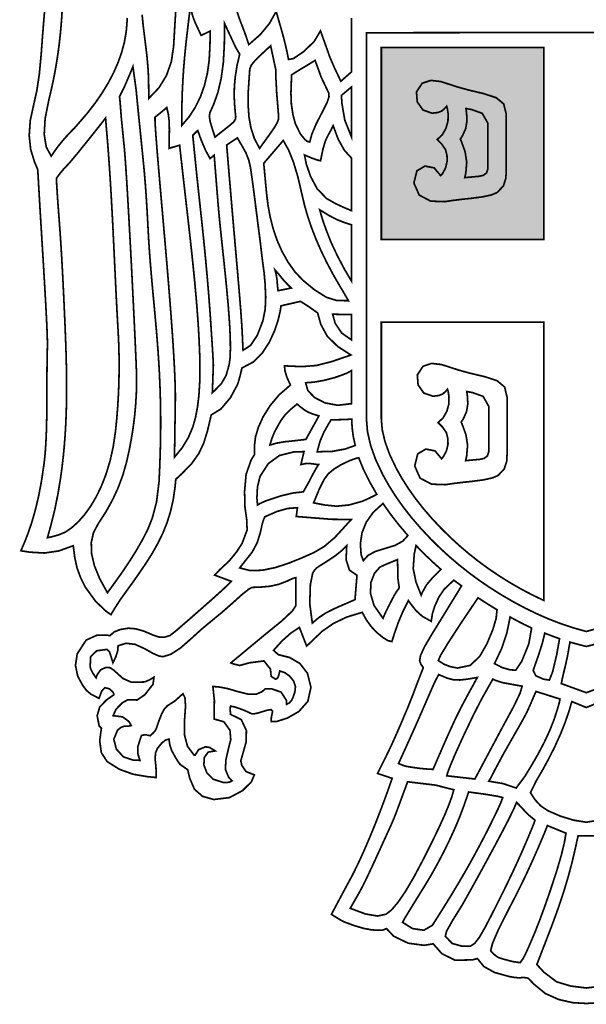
# Model space of a CAD drawing. Extents: x 22.2 to 29, y 14.6 to 24.9.
# Tile 1 of 4: x 22.2 to 25.6, y 14.6 to 20.5. Entities that reach past the tile are written whole.
import ezdxf

# ---------------------------------------------------------------- set-up
doc = ezdxf.new("R2010")
doc.units = 0
doc.header["$LTSCALE"] = 0.1
doc.layers.add('FOREGROUND', color=7, linetype='CONTINUOUS')

msp = doc.modelspace()

# ---------------------------------------------------------------- linework, layer by layer
at = {"layer": 'FOREGROUND', "linetype": 'CONTINUOUS', "const_width": 0.010357}
for points in [[(22.33583, 20.613272), (22.327228, 20.514954), (22.31881, 20.409936), (22.310575, 20.298217), (22.299574, 20.181735), (22.284574, 20.081698), (22.265575, 19.997216), (22.244559, 19.900248), (22.23845, 19.810216), (22.247153, 19.726935), (22.270574, 19.650216), (22.289574, 19.605216), (22.291685, 19.575216), (22.296463, 19.491216), (22.304575, 19.353216), (22.309467, 19.273004), (22.314579, 19.189753), (22.319778, 19.105025), (22.324929, 19.020385), (22.329899, 18.937393), (22.334553, 18.857613), (22.338758, 18.782608), (22.342381, 18.713939), (22.345286, 18.653169), (22.34734, 18.601861), (22.34841, 18.561577), (22.348362, 18.533881), (22.346708, 18.462938), (22.345879, 18.389991), (22.345537, 18.315822), (22.345347, 18.241215), (22.344973, 18.166952), (22.344078, 18.093817), (22.342327, 18.022593), (22.339384, 17.954063), (22.334912, 17.889009), (22.328575, 17.828217), (22.312629, 17.719802), (22.294331, 17.62433), (22.274269, 17.5406), (22.253035, 17.467413), (22.231219, 17.403568), (22.209412, 17.347866), (22.188204, 17.299107), (22.196927, 17.297115), (22.218125, 17.294011), (22.242574, 17.290216), (22.330056, 17.284994), (22.41776, 17.297772), (22.504575, 17.329217), (22.513887, 17.258133), (22.527367, 17.195125), (22.549529, 17.135377), (22.578575, 17.077216), (22.640081, 16.992817), (22.701438, 16.934183), (22.732574, 16.912216), (22.754405, 16.949286), (22.787399, 17.000411), (22.827868, 17.056986), (22.87807, 17.126673), (22.94026, 17.217136), (22.980124, 17.27976), (23.01534, 17.341824), (23.045846, 17.404369), (23.071583, 17.468438), (23.09249, 17.535073), (23.108507, 17.605319), (23.119574, 17.680217), (23.124575, 17.731217), (23.160575, 17.764216), (23.220655, 17.826296), (23.262975, 17.885496), (23.293054, 17.949256), (23.316414, 18.025015), (23.338574, 18.120216), (23.397167, 18.156216), (23.454648, 18.224216), (23.498574, 18.306216), (23.504426, 18.325179), (23.513389, 18.35792), (23.524574, 18.404216), (23.592539, 18.440263), (23.647192, 18.49459), (23.68967, 18.559762), (23.72111, 18.628345), (23.74265, 18.692905), (23.755425, 18.746007), (23.760574, 18.780217), (23.878573, 18.807216), (23.930031, 18.774216), (23.981712, 18.737539), (24.001574, 18.667216), (24.040017, 18.596521), (24.103506, 18.534182), (24.183283, 18.482821), (24.156065, 18.473215), (24.066669, 18.442925), (23.975486, 18.419582), (23.887087, 18.412375), (23.781573, 18.417216), (23.784685, 18.385809), (23.796463, 18.347291), (23.817574, 18.301216), (23.749411, 18.241933), (23.694629, 18.176781), (23.652786, 18.10981), (23.623444, 18.045067), (23.606161, 17.986602), (23.600498, 17.938462), (23.600498, 17.880824), (23.579685, 17.847202), (23.549449, 17.760784), (23.540283, 17.657934), (23.54286, 17.560612), (23.552897, 17.490785), (23.555818, 17.424871), (23.525249, 17.342867), (23.490981, 17.290213), (23.44648, 17.236253), (23.390574, 17.184216), (23.359574, 17.151216), (23.459574, 17.114217), (23.440241, 17.09355), (23.404241, 17.05955), (23.351575, 17.012217), (23.276478, 16.945831), (23.194257, 16.873694), (23.125194, 16.814318), (23.089574, 16.786216), (23.056302, 16.775985), (23.021803, 16.7772), (22.988573, 16.788216), (22.930537, 16.812883), (22.880278, 16.826883), (22.837574, 16.830216), (22.787908, 16.822328), (22.750908, 16.807105), (22.726574, 16.785216), (22.706774, 16.788625), (22.649619, 16.788724), (22.58269, 16.758485), (22.528574, 16.675216), (22.51817, 16.604917), (22.531616, 16.540247), (22.56186, 16.484305), (22.585039, 16.453469), (22.611335, 16.431399), (22.6604, 16.406051), (22.677791, 16.452424), (22.696979, 16.470119), (22.722503, 16.464127), (22.743574, 16.445216), (22.748685, 16.436549), (22.750463, 16.430549), (22.749574, 16.427217), (22.706575, 16.397217), (22.664241, 16.353549), (22.649241, 16.300549), (22.661574, 16.238216), (22.674892, 16.226359), (22.66453, 16.149312), (22.674562, 16.077181), (22.709673, 16.023479), (22.784106, 15.976682), (22.866625, 15.947074), (22.953573, 15.932216), (23.006574, 15.927216), (23.004575, 15.992216), (22.999352, 16.039217), (23.00213, 16.076217), (23.013574, 16.103217), (23.0395, 16.135513), (23.062982, 16.154253), (23.083575, 16.159217), (23.088055, 16.125254), (23.100092, 16.089513), (23.120574, 16.052216), (23.13487, 16.028698), (23.145611, 16.012735), (23.152574, 16.005216), (23.196573, 15.974217), (23.208574, 15.923216), (23.236834, 15.856883), (23.285315, 15.813883), (23.353574, 15.794216), (23.448824, 15.805685), (23.527575, 15.847716), (23.580824, 15.900248), (23.599574, 15.943217), (23.548759, 15.963253), (23.523056, 16.002179), (23.517574, 16.028217), (23.549574, 16.141216), (23.551204, 16.210994), (23.520611, 16.277438), (23.455574, 16.309216), (23.453611, 16.333957), (23.45387, 16.350476), (23.456574, 16.359216), (23.478907, 16.354624), (23.507908, 16.345143), (23.543575, 16.331216), (23.582574, 16.313217), (23.596315, 16.312179), (23.619834, 16.31692), (23.653574, 16.327216), (23.677104, 16.334405), (23.700994, 16.337788), (23.709575, 16.328216), (23.702871, 16.29455), (23.700611, 16.27355), (23.702575, 16.265216), (23.7365, 16.266943), (23.798786, 16.286615), (23.867995, 16.326175), (23.922693, 16.38756), (23.941442, 16.472713), (23.920025, 16.558128), (23.874446, 16.616955), (23.813148, 16.653037), (23.744574, 16.670217), (23.715574, 16.696217), (23.766907, 16.753587), (23.818907, 16.799846), (23.871573, 16.835216), (23.915574, 16.722217), (24.008573, 16.811216), (24.078018, 16.859476), (24.158796, 16.897958), (24.251574, 16.926217), (24.276611, 16.880587), (24.305871, 16.839846), (24.339575, 16.804216), (24.377612, 16.77329), (24.407871, 16.754809), (24.430574, 16.749218), (24.435834, 16.765958), (24.441315, 16.782476), (24.446574, 16.799217), (24.469241, 16.864772), (24.497241, 16.930994), (24.530574, 16.997217), (24.546724, 16.974626), (24.576522, 16.936797), (24.615216, 16.901647), (24.668574, 16.872217), (24.670612, 16.885159), (24.675885, 16.918564), (24.689218, 16.961817), (24.71409, 17.017327), (24.746483, 17.065266), (24.805153, 17.120946), (24.820626, 17.109147), (24.836091, 17.097912), (24.851862, 17.086329), (24.833042, 17.055172), (24.796588, 16.995724), (24.742698, 16.908049), (24.671574, 16.792216), (24.628204, 16.718327), (24.603944, 16.665105), (24.598574, 16.633216), (24.60586, 16.613144), (24.616034, 16.598406), (24.620573, 16.591217), (24.587835, 16.508125), (24.556783, 16.425251), (24.524055, 16.343471), (24.491994, 16.268052), (24.460881, 16.195583), (24.42717, 16.120726), (24.387313, 16.038143), (24.344229, 15.951975), (24.432269, 15.922004), (24.422403, 15.893112), (24.406739, 15.848724), (24.385949, 15.791578), (24.360701, 15.724416), (24.331667, 15.649976), (24.299517, 15.570999), (24.264921, 15.490225), (24.22855, 15.410394), (24.191074, 15.334244), (24.153164, 15.264517), (24.065124, 15.099677), (24.082409, 15.088462), (24.116622, 15.067775), (24.140052, 15.05472), (24.203586, 15.031358), (24.260922, 15.014554), (24.306765, 15.006017), (24.343218, 15.003108), (24.375097, 15.004295), (24.398573, 15.013216), (24.44187, 14.967031), (24.529611, 14.925069), (24.625573, 14.912217), (24.680574, 14.921216), (24.733344, 14.86141), (24.813414, 14.82207), (24.917423, 14.824319), (24.947574, 14.832216), (24.986315, 14.784624), (25.050833, 14.748142), (25.141574, 14.723217), (25.176204, 14.717253), (25.203944, 14.715512), (25.224574, 14.718216), (25.254596, 14.713801), (25.288314, 14.67821), (25.357791, 14.621155), (25.438756, 14.584577), (25.523921, 14.565426), (25.606, 14.560657), (25.688079, 14.565426)], [(22.831544, 20.521858), (22.82506, 20.439733), (22.813419, 20.373358), (22.796923, 20.31219), (22.7752, 20.250952), (22.748275, 20.189667), (22.716169, 20.128358), (22.678907, 20.06705), (22.636513, 20.005764), (22.589009, 19.944526), (22.536419, 19.883358), (22.521345, 19.865729), (22.509827, 19.852988), (22.501419, 19.845358), (22.451493, 19.792099), (22.408012, 19.738617), (22.371419, 19.685358), (22.341388, 19.741046), (22.329169, 19.816608), (22.334575, 19.912046), (22.357419, 20.027358), (22.372835, 20.091481), (22.38681, 20.157093), (22.399308, 20.22418), (22.410294, 20.292733), (22.419734, 20.362739), (22.427591, 20.434186), (22.433831, 20.507063), (22.438419, 20.581358)], [(23.124659, 20.572653), (23.118769, 20.478044), (23.111284, 20.350528), (23.097831, 20.257419), (23.068159, 20.173403), (23.02255, 20.09895), (22.961284, 20.034528), (22.960284, 20.131528), (22.957877, 20.200861), (22.950358, 20.288861), (22.937284, 20.395528), (22.928186, 20.468242), (22.92091, 20.541111)], [(23.491073, 20.569575), (23.510554, 20.513094), (23.543147, 20.427501), (23.566147, 20.360501), (23.635147, 20.420797), (23.690147, 20.487538), (23.731147, 20.560501), (23.749147, 20.498501), (23.765678, 20.441004), (23.781313, 20.383264), (23.794147, 20.328501), (23.806147, 20.270501), (23.835459, 20.275595), (23.896647, 20.317251), (23.960834, 20.378782), (23.999147, 20.443501), (24.037147, 20.337501), (24.053184, 20.290797), (24.081443, 20.224538), (24.122147, 20.138501), (24.187, 20.19562), (24.187, 20.522)], [(25.681362, 16.831627), (25.606, 16.810523), (25.530638, 16.831627), (25.456796, 16.85604), (25.384088, 16.883815), (25.312126, 16.915005), (25.240524, 16.949662), (25.168895, 16.987837), (25.096852, 17.029584), (25.029347, 17.071867), (24.96374, 17.116341), (24.90003, 17.163005), (24.838218, 17.21186), (24.778304, 17.262907), (24.720287, 17.316143), (24.664167, 17.371571), (24.605187, 17.434512), (24.55066, 17.497921), (24.500586, 17.5618), (24.454965, 17.626146), (24.413797, 17.690962), (24.377082, 17.756246), (24.333296, 17.848774), (24.30202, 17.936231), (24.283255, 18.018615), (24.277, 18.095928), (24.277, 20.432), (25.606, 20.43331), (26.935, 20.432)], [(25.683359, 15.669348), (25.606, 15.656838), (25.52864, 15.669348), (25.448863, 15.693747), (25.372607, 15.727193), (25.329753, 15.756131), (25.296487, 15.79236), (25.268382, 15.835245), (25.302711, 15.90551), (25.342465, 15.973915), (25.380291, 16.043398), (25.415743, 16.114067), (25.448373, 16.186027), (25.477736, 16.259384), (25.503382, 16.334245), (25.508246, 16.351362), (25.513184, 16.369437), (25.518715, 16.386554), (25.606, 16.350486), (25.693284, 16.386554)], [(25.700644, 14.66598), (25.606, 14.654102), (25.511356, 14.66598), (25.426754, 14.69154), (25.35, 14.749392), (25.307045, 14.796221), (25.330482, 14.857247), (25.354584, 14.919141), (25.379085, 14.98233), (25.403718, 15.047241), (25.428216, 15.114301), (25.452311, 15.183938), (25.475736, 15.256578), (25.498224, 15.332649), (25.519508, 15.412578), (25.53932, 15.496792), (25.556179, 15.573592), (25.606, 15.574175), (25.655821, 15.573592)]]:
    msp.add_lwpolyline(points, dxfattribs=at)
for points in [[(23.332829, 20.442245), (23.330829, 20.349245), (23.32624, 20.264568), (23.315056, 20.185385), (23.297296, 20.111676), (23.272975, 20.043426), (23.242112, 19.980615), (23.204724, 19.923227), (23.160829, 19.871245), (23.160829, 19.927245), (23.161561, 19.998872), (23.163704, 20.07045), (23.16718, 20.14197), (23.171909, 20.21342), (23.177813, 20.284789), (23.184812, 20.356068), (23.192829, 20.427245), (23.211829, 20.586245), (23.225829, 20.536245), (23.231792, 20.518541), (23.237533, 20.503282), (23.242829, 20.490245), (23.277629, 20.415909)], [(23.361726, 19.800987), (23.345726, 19.848987), (23.332503, 19.894024), (23.327281, 19.927283), (23.330726, 19.948987), (23.352726, 19.996987), (23.379335, 20.071799), (23.399101, 20.156737), (23.411929, 20.251799), (23.417726, 20.356987), (23.419726, 20.486987), (23.486726, 20.342987), (23.510726, 20.302987), (23.506565, 20.284209), (23.495387, 20.236579), (23.483843, 20.16532), (23.478679, 20.105637), (23.47746, 20.045788), (23.480726, 19.985987), (23.486726, 19.922987), (23.484392, 19.907616), (23.473392, 19.891357), (23.453726, 19.873987)], [(23.630941, 19.732686), (23.600233, 19.790557), (23.579274, 19.853983), (23.566816, 19.922686), (23.561608, 19.99639), (23.562399, 20.074816), (23.567941, 20.157686), (23.571941, 20.213686), (23.580867, 20.235057), (23.603348, 20.263316), (23.638941, 20.298686), (23.697888, 20.353262), (23.729212, 20.207085), (23.729212, 20.16532), (23.731604, 20.122317), (23.734384, 20.06837), (23.742263, 19.974768), (23.744513, 19.944043), (23.745358, 19.919745), (23.744941, 19.907686), (23.737682, 19.887946), (23.7202, 19.858427), (23.692941, 19.818686)], [(24.367, 19.182), (25.35, 19.182), (25.35, 20.342), (24.367, 20.342)], [(23.934372, 19.771503), (23.918372, 19.775503), (23.905168, 19.785913), (23.877366, 19.820301), (23.846676, 19.883407), (23.833441, 19.933244), (23.823106, 19.999322), (23.820572, 20.066129), (23.824372, 20.176503), (23.836779, 20.185133), (23.868298, 20.204874), (23.919372, 20.235503), (23.935112, 20.245244), (23.950631, 20.254762), (23.966372, 20.264503), (23.971298, 20.251207), (23.983779, 20.217466), (24.003372, 20.163503), (24.049372, 20.066503), (24.050705, 20.04517), (24.038705, 20.00917), (24.013372, 19.958503), (23.973779, 19.881799), (23.947298, 19.81954)], [(23.023277, 17.716855), (23.008162, 17.593413), (22.982552, 17.496634), (22.954276, 17.425855), (22.923428, 17.365975), (22.887253, 17.302735), (22.845701, 17.236135), (22.798725, 17.166175), (22.746277, 17.092855), (22.711277, 17.044855), (22.664281, 17.130119), (22.632314, 17.208966), (22.615402, 17.28148), (22.613573, 17.347744), (22.626855, 17.407841), (22.655277, 17.461855), (22.701573, 17.533367), (22.741965, 17.606271), (22.776309, 17.680519), (22.804461, 17.756063), (22.826277, 17.832855), (22.841808, 17.901933), (22.855243, 17.971414), (22.866481, 18.041245), (22.875424, 18.111375), (22.881974, 18.181752), (22.886032, 18.252326), (22.887499, 18.323044), (22.886277, 18.393855), (22.884497, 18.439271), (22.882167, 18.493746), (22.879298, 18.557244), (22.875902, 18.62973), (22.871989, 18.711169), (22.867573, 18.801527), (22.862665, 18.900767), (22.857276, 19.008855), (22.851448, 19.118364), (22.845953, 19.219971), (22.840778, 19.313658), (22.835909, 19.399406), (22.831334, 19.477198), (22.827038, 19.547016), (22.823008, 19.608841), (22.81923, 19.662655), (22.815691, 19.708441), (22.812378, 19.74618), (22.809277, 19.775855), (22.794885, 19.921965), (22.787648, 20.01543), (22.784469, 20.045953), (22.815277, 20.107855), (22.842906, 20.172485), (22.859647, 20.212225), (22.865277, 20.226855), (22.885276, 20.082855), (22.889349, 20.039055), (22.895533, 19.976055), (22.903781, 19.893855), (22.914045, 19.792455), (22.926276, 19.671855), (22.933237, 19.600959), (22.939717, 19.523967), (22.945717, 19.441023), (22.951237, 19.352271), (22.956277, 19.257855), (22.959713, 19.194607), (22.963633, 19.13308), (22.967964, 19.073029), (22.972631, 19.014208), (22.977562, 18.95637), (22.982681, 18.899269), (22.987917, 18.842659), (22.993194, 18.786294), (22.99844, 18.729927), (23.003581, 18.673313), (23.008543, 18.616205), (23.013252, 18.558357), (23.017636, 18.499523), (23.02162, 18.439457), (23.02513, 18.377912), (23.028094, 18.314642), (23.030437, 18.249402), (23.032085, 18.181944), (23.032966, 18.112023), (23.033006, 18.039393), (23.03213, 17.963807), (23.030266, 17.88502), (23.027339, 17.802785), (23.023277, 17.716855)], [(24.613777, 20.126261), (24.579441, 20.073965), (24.584071, 20.013861), (24.618553, 19.964707), (24.673777, 19.945261), (24.709447, 19.949526), (24.732825, 19.958889), (24.747565, 19.971628), (24.761777, 19.987261), (24.765614, 19.974777), (24.7709, 19.94187), (24.769795, 19.896999), (24.757522, 19.853343), (24.734943, 19.813888), (24.704693, 19.78585), (24.731686, 19.758857), (24.755151, 19.724689), (24.763796, 19.689815), (24.765031, 19.655647), (24.755135, 19.613548), (24.736516, 19.579412), (24.725777, 19.567261), (24.686566, 19.614474), (24.630673, 19.62559), (24.581832, 19.59654), (24.563777, 19.523261), (24.595944, 19.450132), (24.66589, 19.413297), (24.748777, 19.410261), (24.803851, 19.418335), (24.85737, 19.424853), (24.909777, 19.430261), (24.980703, 19.439557), (25.033185, 19.451298), (25.066777, 19.465261), (25.104743, 19.505036), (25.119713, 19.551475), (25.122297, 19.603248), (25.122297, 19.938283), (25.106977, 20.001082), (25.061764, 20.038724), (24.987777, 20.063261), (24.895777, 20.085075), (24.827777, 20.103779), (24.783777, 20.118261), (24.725633, 20.136907), (24.665997, 20.143724)], [(24.187, 19.801025), (24.18662, 20.103824), (24.125978, 20.053077), (24.128446, 20.005464), (24.146135, 19.903229)], [(23.083675, 19.732709), (23.147675, 19.751709), (23.169845, 19.553985), (23.17768, 19.484706), (23.185656, 19.414982), (23.193699, 19.344894), (23.201736, 19.274521), (23.209693, 19.203944), (23.217496, 19.133243), (23.22507, 19.062498), (23.232343, 18.991789), (23.23924, 18.921196), (23.245687, 18.8508), (23.251611, 18.78068), (23.256938, 18.710917), (23.261594, 18.641591), (23.265505, 18.572781), (23.269253, 18.480517), (23.270509, 18.394101), (23.268938, 18.313474), (23.264204, 18.23858), (23.255972, 18.169359), (23.243908, 18.105755), (23.227675, 18.047709), (23.200675, 17.98382), (23.163675, 17.922598), (23.116675, 17.864709), (23.121675, 18.208709), (23.121696, 18.249993), (23.120713, 18.297801), (23.11881, 18.3515), (23.116069, 18.410458), (23.112572, 18.474041), (23.108401, 18.541619), (23.10364, 18.612558), (23.098371, 18.686226), (23.092675, 18.761991), (23.086636, 18.83922), (23.080337, 18.917281), (23.073858, 18.995542), (23.067284, 19.073371), (23.060696, 19.150134), (23.054177, 19.225199), (23.047809, 19.297935), (23.041675, 19.367709), (23.029742, 19.504242), (23.019681, 19.621569), (23.011526, 19.719706), (23.005314, 19.798671), (23.001077, 19.858481), (22.998853, 19.899155), (22.998675, 19.920709), (23.037083, 19.951783), (23.060601, 19.971301), (23.069675, 19.979709), (23.078934, 19.942079), (23.084416, 19.897338), (23.085675, 19.845709)], [(24.871417, 19.555612), (24.877768, 19.584194), (24.88325, 19.649117), (24.873149, 19.713259), (24.850775, 19.774735), (24.844377, 19.788629), (24.857126, 19.80808), (24.876837, 19.851515), (24.884462, 19.897893), (24.882532, 19.943047), (24.878377, 19.973629), (24.913351, 19.967256), (24.97698, 19.944434), (25.011147, 19.884297), (25.011147, 19.609599), (25.003125, 19.58393), (24.983105, 19.569199), (24.957161, 19.563552)], [(22.348761, 17.378039), (22.36872, 17.449775), (22.392058, 17.543227), (22.412196, 17.642253), (22.428419, 17.741162), (22.437529, 17.809067), (22.445147, 17.876279), (22.451361, 17.943024), (22.456263, 18.00953), (22.459941, 18.076022), (22.462485, 18.14273), (22.463985, 18.20988), (22.46453, 18.277698), (22.46421, 18.346413), (22.463115, 18.416251), (22.461334, 18.48744), (22.458957, 18.560206), (22.456074, 18.634778), (22.452773, 18.711381), (22.449721, 18.779039), (22.44641, 18.850312), (22.442799, 18.924402), (22.438849, 19.00051), (22.434518, 19.077837), (22.429767, 19.155583), (22.424554, 19.232951), (22.418839, 19.30914), (22.410436, 19.422005), (22.404552, 19.513223), (22.403178, 19.551899), (22.424794, 19.581263), (22.444953, 19.605444), (22.482761, 19.646039), (22.531471, 19.704055), (22.6045, 19.794737), (22.670945, 19.878536), (22.699907, 19.915904), (22.711193, 19.781605), (22.716637, 19.711537), (22.721643, 19.642298), (22.726259, 19.57378), (22.73053, 19.505876), (22.734503, 19.438478), (22.738225, 19.371479), (22.741741, 19.304772), (22.745097, 19.238248), (22.74834, 19.1718), (22.751517, 19.10532), (22.754672, 19.038701), (22.757853, 18.971835), (22.761106, 18.904615), (22.764478, 18.836933), (22.768013, 18.768681), (22.771759, 18.699753), (22.775761, 18.630039), (22.779445, 18.553751), (22.7815, 18.477214), (22.781928, 18.400539), (22.780731, 18.323839), (22.777914, 18.247227), (22.773477, 18.170814), (22.767426, 18.094714), (22.759761, 18.019039), (22.746107, 17.926936), (22.726983, 17.841279), (22.703053, 17.762262), (22.674983, 17.690079), (22.643438, 17.624925), (22.609081, 17.566995), (22.572579, 17.516483), (22.534597, 17.473582), (22.495797, 17.438489), (22.456847, 17.411397), (22.415352, 17.394449), (22.369895, 17.381992)], [(23.356515, 19.691189), (23.379515, 19.404189), (23.38496, 19.342073), (23.391738, 19.273002), (23.399493, 19.198417), (23.407869, 19.119759), (23.41651, 19.038469), (23.42506, 18.955987), (23.433165, 18.873756), (23.440467, 18.793216), (23.446611, 18.715808), (23.451242, 18.642973), (23.454004, 18.576152), (23.45454, 18.516788), (23.452496, 18.466319), (23.447515, 18.426189), (23.42871, 18.359292), (23.400909, 18.31106), (23.361166, 18.269401), (23.345515, 18.255189), (23.351515, 18.421189), (23.350404, 18.447522), (23.346626, 18.514522), (23.339515, 18.622189), (23.333927, 18.706784), (23.328001, 18.788601), (23.321796, 18.867683), (23.315367, 18.944075), (23.308773, 19.017821), (23.302071, 19.088966), (23.295319, 19.157555), (23.288574, 19.223633), (23.281893, 19.287242), (23.275333, 19.348429), (23.268953, 19.407238), (23.26281, 19.463713), (23.25696, 19.517899), (23.251462, 19.56984), (23.246373, 19.61958), (23.227241, 19.810901), (23.257306, 19.840966), (23.277878, 19.783394), (23.305609, 19.718094), (23.331515, 19.671189)], [(24.186232, 19.355969), (24.14442, 19.373308), (24.088901, 19.399152), (24.035631, 19.429521), (23.979227, 19.488057), (23.938467, 19.564525), (23.913038, 19.639242), (23.902631, 19.692521), (23.945334, 19.674558), (23.977594, 19.662818), (23.999631, 19.657521), (24.013735, 19.726789), (24.029178, 19.779017), (24.046999, 19.814894), (24.063331, 19.844253), (24.075631, 19.869521), (24.10712, 19.785851), (24.144068, 19.720452), (24.187, 19.673473)], [(23.496987, 19.796005), (23.505024, 19.781301), (23.513284, 19.767042), (23.521987, 19.753005), (23.548365, 19.705906), (23.566076, 19.660586), (23.575987, 19.617005), (23.586232, 19.545639), (23.595392, 19.477309), (23.606258, 19.392329), (23.621616, 19.271014), (23.626871, 19.23117), (23.635525, 19.163133), (23.646623, 19.067627), (23.65145, 19.031476), (23.658135, 18.982298), (23.663987, 18.919005), (23.667939, 18.833586), (23.665019, 18.759351), (23.650987, 18.690005), (23.616987, 18.601375), (23.576987, 18.541634), (23.530987, 18.511005), (23.526987, 18.598005), (23.525027, 18.636015), (23.522523, 18.676863), (23.519474, 18.720965), (23.515881, 18.768735), (23.511743, 18.820588), (23.50706, 18.876938), (23.50183, 18.938201), (23.496054, 19.00479), (23.489732, 19.077121), (23.482862, 19.155609), (23.475445, 19.240668), (23.46748, 19.332712), (23.458966, 19.432157), (23.449904, 19.539418), (23.431987, 19.753005)], [(24.168115, 18.811189), (24.098115, 18.812189), (24.035522, 18.831486), (23.962615, 18.877314), (23.894209, 18.93383), (23.845115, 18.985189), (23.80254, 19.045329), (23.766752, 19.109046), (23.737281, 19.175765), (23.713653, 19.244913), (23.695398, 19.315916), (23.682043, 19.388199), (23.673115, 19.461189), (23.656115, 19.642189), (23.774115, 19.780189), (23.80599, 19.723564), (23.835615, 19.649689), (23.86299, 19.558564), (23.888115, 19.450189), (23.903863, 19.384056), (23.92335, 19.316939), (23.946563, 19.248884), (23.97349, 19.179939), (24.004121, 19.11015), (24.038443, 19.039564), (24.076445, 18.968228), (24.118115, 18.896189), (24.132189, 18.873263), (24.148708, 18.844782)], [(24.187, 18.929093), (24.144095, 19.001547), (24.101395, 19.082661), (24.063928, 19.162468), (24.036726, 19.231003), (24.015053, 19.291019), (24.009416, 19.308936), (24.001755, 19.335456), (23.994632, 19.361075), (24.049632, 19.327075), (24.098949, 19.30152), (24.147905, 19.282421), (24.187, 19.270202)], [(23.724589, 18.996834), (23.745589, 18.972834), (23.771552, 18.940797), (23.797292, 18.912538), (23.822589, 18.887834), (23.742589, 18.871834), (23.738589, 18.908834), (23.736514, 18.93676), (23.731996, 18.966241)], [(24.187, 18.573819), (24.127598, 18.615584), (24.087626, 18.675418), (24.07299, 18.729355), (24.187, 18.727026)], [(25.349906, 16.99807), (25.35, 18.681), (24.367, 18.681), (24.367, 18.095928), (24.372607, 18.029576), (24.38943, 17.957832), (24.417468, 17.880696), (24.456722, 17.798168), (24.491321, 17.736682), (24.530203, 17.675541), (24.57337, 17.614746), (24.62082, 17.554297), (24.672554, 17.494193), (24.728572, 17.434435), (24.782344, 17.381327), (24.837939, 17.330316), (24.895356, 17.2814), (24.954596, 17.234581), (25.015659, 17.189858), (25.078544, 17.147231), (25.143252, 17.106701), (25.211658, 17.067287), (25.280543, 17.031077)], [(24.618929, 18.414413), (24.584593, 18.362117), (24.589222, 18.302013), (24.623705, 18.252859), (24.678929, 18.233413), (24.714598, 18.237678), (24.737977, 18.247041), (24.752716, 18.25978), (24.766929, 18.275413), (24.770766, 18.262929), (24.776052, 18.230022), (24.774946, 18.185151), (24.762674, 18.141495), (24.740095, 18.10204), (24.709845, 18.074002), (24.736838, 18.047009), (24.760303, 18.012841), (24.768948, 17.977967), (24.770183, 17.943799), (24.760287, 17.9017), (24.741667, 17.867564), (24.730929, 17.855413), (24.691718, 17.902626), (24.635825, 17.913741), (24.586984, 17.884692), (24.568929, 17.811413), (24.601096, 17.738284), (24.671041, 17.701449), (24.753929, 17.698413), (24.809003, 17.706487), (24.862522, 17.713005), (24.914929, 17.718413), (24.985855, 17.727709), (25.038336, 17.73945), (25.071929, 17.753413), (25.109895, 17.793188), (25.124864, 17.839627), (25.127448, 17.8914), (25.127448, 18.226435), (25.112128, 18.289233), (25.066915, 18.326876), (24.992929, 18.351413), (24.900929, 18.373227), (24.832929, 18.391931), (24.788929, 18.406413), (24.730785, 18.425059), (24.671149, 18.431876)], [(24.187, 18.188392), (24.103121, 18.178683), (24.0265, 18.193121), (23.964058, 18.225046), (23.922717, 18.267803), (23.909399, 18.314735), (23.960621, 18.318735), (24.017843, 18.328735), (24.080399, 18.344735), (24.12448, 18.359697), (24.160251, 18.373769), (24.187, 18.38873)], [(24.876569, 17.843764), (24.88292, 17.872346), (24.888401, 17.937269), (24.878301, 18.001411), (24.855927, 18.062887), (24.849528, 18.076781), (24.862278, 18.096232), (24.881988, 18.139667), (24.889613, 18.186045), (24.887683, 18.231199), (24.883528, 18.261781), (24.918503, 18.255408), (24.982131, 18.232586), (25.016299, 18.172449), (25.016299, 17.897751), (25.008276, 17.872082), (24.988257, 17.857351), (24.962312, 17.851704)], [(23.69336, 17.938462), (23.705256, 17.977299), (23.721778, 18.018272), (23.757402, 18.082557), (23.784092, 18.119201), (23.817755, 18.152875), (23.857779, 18.186186), (23.87588, 18.170615), (23.902779, 18.150186), (23.921868, 18.13838), (23.948823, 18.127283), (23.989779, 18.114186), (23.910779, 17.972186), (23.830753, 17.962972), (23.782639, 17.958088), (23.733386, 17.949669), (23.721595, 17.94615), (23.702867, 17.940552)], [(24.188127, 18.094979), (24.190342, 18.043607), (24.197232, 17.990583), (24.209159, 17.935716), (24.147229, 17.913831), (24.071512, 17.90008), (23.979117, 17.89732), (23.981004, 17.905747), (23.987596, 17.928988), (23.997561, 17.964078), (24.019989, 18.016167), (24.048901, 18.067418), (24.063204, 18.090562), (24.141656, 18.092163)], [(23.880668, 17.820187), (23.905001, 17.825446), (23.930001, 17.826927), (23.955668, 17.824187), (23.969297, 17.821816), (23.980038, 17.820557), (23.987668, 17.820187), (23.973408, 17.79789), (23.952927, 17.76115), (23.926668, 17.710187), (23.915964, 17.691927), (23.905705, 17.673446), (23.895668, 17.655187), (23.833149, 17.648076), (23.758186, 17.630298), (23.671668, 17.601187), (23.653705, 17.593816), (23.635964, 17.585557), (23.618668, 17.576187), (23.614779, 17.617668), (23.618223, 17.684705), (23.633668, 17.748187), (23.683631, 17.82589), (23.751371, 17.87515), (23.836668, 17.896187), (23.899896, 17.898435)], [(24.339616, 17.639874), (24.312334, 17.625608), (24.281285, 17.610638), (24.250669, 17.597705), (24.172484, 17.575779), (24.096521, 17.568298), (24.023669, 17.575705), (23.957669, 17.588705), (23.992299, 17.672779), (24.02204, 17.731298), (24.046669, 17.764705), (24.081336, 17.79315), (24.123336, 17.818927), (24.172669, 17.842705), (24.199567, 17.852598), (24.219899, 17.859257), (24.23013, 17.86115), (24.25985, 17.788519), (24.296769, 17.714567)], [(24.52751, 17.3909), (24.496813, 17.357145), (24.45047, 17.33141), (24.391105, 17.312988), (24.329735, 17.294247), (24.285476, 17.269729), (24.258105, 17.238988), (24.245105, 17.273988), (24.240231, 17.340542), (24.250158, 17.406876), (24.275713, 17.470997), (24.317722, 17.530912), (24.377011, 17.584628), (24.422856, 17.519541), (24.473081, 17.455119)], [(24.185753, 17.488003), (24.174493, 17.475966), (24.163012, 17.463706), (24.151753, 17.451003), (24.085086, 17.378299), (24.021086, 17.32404), (23.959753, 17.288003), (23.885382, 17.255141), (23.806456, 17.223447), (23.726253, 17.197253), (23.648049, 17.180891), (23.575123, 17.178697), (23.510753, 17.195003), (23.543753, 17.237003), (23.586049, 17.289854), (23.61679, 17.347817), (23.635753, 17.410003), (23.646753, 17.459003), (23.64979, 17.470669), (23.655049, 17.485669), (23.662753, 17.504003), (23.735827, 17.536262), (23.801345, 17.554743), (23.859753, 17.559003), (23.852753, 17.506003), (24.065753, 17.489003)], [(24.157666, 17.33006), (24.154, 17.244963), (24.174144, 17.181879), (24.219811, 17.150116), (24.207811, 17.003116), (24.079811, 16.947116), (24.03033, 16.921709), (23.987293, 16.89319), (23.949811, 16.861116), (23.93433, 16.979153), (23.937959, 17.092746), (23.951811, 17.162116), (23.961737, 17.179153), (23.973219, 17.192412), (23.985811, 17.202116), (24.038111, 17.234689), (24.089305, 17.268912), (24.127246, 17.29964)], [(24.727015, 17.186388), (24.67661, 17.135643), (24.640056, 17.092098), (24.615034, 17.047083), (24.608034, 17.030083), (24.576238, 17.110079), (24.559754, 17.191351), (24.565936, 17.278826), (24.577034, 17.330083), (24.624797, 17.28127), (24.674819, 17.233326)], [(24.465123, 17.245505), (24.466123, 17.188505), (24.466382, 17.174171), (24.466863, 17.155171), (24.467123, 17.131505), (24.475123, 17.075505), (24.470814, 17.06749), (24.458505, 17.051254), (24.442123, 17.023505), (24.426427, 16.993022), (24.409072, 16.959714), (24.393022, 16.926594), (24.38882, 16.917061), (24.384205, 16.906439), (24.377123, 16.890505), (24.323019, 16.967569), (24.301171, 17.041897), (24.304475, 17.108593), (24.325827, 17.162761), (24.358123, 17.199505), (24.374086, 17.207431), (24.409826, 17.222912)], [(23.457429, 16.620525), (23.473407, 16.613964), (23.5111, 16.604837), (23.569715, 16.621071), (23.657606, 16.632488), (23.696819, 16.58252), (23.700884, 16.539373), (23.726969, 16.521983), (23.738398, 16.52698), (23.744957, 16.539591), (23.753053, 16.571254), (23.782622, 16.561919), (23.811535, 16.541725), (23.837104, 16.51039), (23.84778, 16.476715), (23.844371, 16.444079), (23.833715, 16.413071), (23.824048, 16.393034), (23.811048, 16.378774), (23.794715, 16.370071), (23.793715, 16.393071), (23.760937, 16.444108), (23.702159, 16.464034), (23.664715, 16.463071), (23.645715, 16.446071), (23.610381, 16.431034), (23.560381, 16.431774), (23.495715, 16.448071), (23.441159, 16.464071), (23.391937, 16.474071), (23.348715, 16.478071), (23.357715, 16.394071), (23.355715, 16.281071), (23.415233, 16.264219), (23.451863, 16.213589), (23.456715, 16.156071), (23.440715, 16.093071), (23.4277, 16.035488), (23.424214, 15.977407), (23.442937, 15.930734), (23.464715, 15.907071), (23.449641, 15.899811), (23.432122, 15.89633), (23.411715, 15.897071), (23.350863, 15.916913), (23.3119, 15.956145), (23.294215, 16.003821), (23.297196, 16.048997), (23.320233, 16.080728), (23.362715, 16.088071), (23.328715, 16.109071), (23.303937, 16.112923), (23.262492, 16.095886), (23.241715, 16.063071), (23.234715, 16.063071), (23.195492, 16.115737), (23.17627, 16.187737), (23.177715, 16.279071), (23.183344, 16.357034), (23.180085, 16.408774), (23.167715, 16.434071), (23.118715, 16.390071), (23.073715, 16.361071), (23.05627, 16.343034), (23.039492, 16.312774), (23.022715, 16.270071), (23.005715, 16.221071), (22.998826, 16.208663), (22.986603, 16.195145), (22.969715, 16.180071), (22.947974, 16.184774), (22.930455, 16.185034), (22.916715, 16.181071), (22.895715, 16.116071), (22.894715, 16.072071), (22.907715, 16.031071), (22.867715, 16.032071), (22.808012, 16.05193), (22.76509, 16.099446), (22.74973, 16.158774), (22.772715, 16.214071), (22.792381, 16.230034), (22.813381, 16.237774), (22.835715, 16.237071), (22.854715, 16.242071), (22.840678, 16.266256), (22.802418, 16.294219), (22.745715, 16.301071), (22.763418, 16.340626), (22.802011, 16.379515), (22.833715, 16.397071), (22.890715, 16.396071), (22.936715, 16.427626), (22.986715, 16.490515), (22.992715, 16.534071), (22.964736, 16.517566), (22.944758, 16.508617), (22.932715, 16.505071), (22.856521, 16.503532), (22.80563, 16.525905), (22.768715, 16.559071), (22.748643, 16.577097), (22.733192, 16.587625), (22.723715, 16.592071), (22.699835, 16.592072), (22.670603, 16.578782), (22.648808, 16.548068), (22.642715, 16.530071), (22.623354, 16.55773), (22.611993, 16.580277), (22.606715, 16.597071), (22.610105, 16.659014), (22.646743, 16.693876), (22.708715, 16.702071), (22.718011, 16.69333), (22.723752, 16.686811), (22.725715, 16.682071), (22.744715, 16.621071), (22.762974, 16.659774), (22.773455, 16.694034), (22.775715, 16.724071), (22.823974, 16.739145), (22.878455, 16.732663), (22.938715, 16.705071), (22.986974, 16.677774), (23.023455, 16.662034), (23.047715, 16.658071), (23.094604, 16.6727), (23.152826, 16.710441), (23.221715, 16.771071), (23.280511, 16.824456), (23.341607, 16.875243), (23.403008, 16.925693), (23.462715, 16.978071), (23.523678, 17.032848), (23.564418, 17.065626), (23.584715, 17.077071), (23.638715, 17.079071), (23.694715, 17.084145), (23.746715, 17.095663), (23.794715, 17.114071), (23.816513, 17.124337), (23.838646, 17.133806), (23.849715, 17.136071), (23.850715, 16.967071), (23.829048, 16.934071), (23.766048, 16.875071), (23.661715, 16.790071)], [(25.066368, 16.94229), (25.060775, 16.887994), (25.040294, 16.819253), (25.005368, 16.73629), (24.961442, 16.659512), (24.90396, 16.605401), (24.827368, 16.58929), (24.785294, 16.597401), (24.746775, 16.612179), (24.711368, 16.63429), (24.725886, 16.667624), (24.770849, 16.741624), (24.845368, 16.85629), (24.89318, 16.927673), (24.928639, 16.979986), (24.95143, 17.014367), (24.989085, 16.989668), (25.027454, 16.965635)], [(25.275254, 16.831457), (25.258791, 16.736708), (25.216271, 16.631026), (25.180035, 16.576944), (25.147035, 16.577944), (25.097368, 16.592277), (25.051035, 16.615944), (25.093988, 16.706901), (25.125666, 16.801102), (25.14552, 16.897743), (25.188284, 16.874845), (25.231291, 16.85246)], [(25.444313, 16.766996), (25.427302, 16.671188), (25.402662, 16.567069), (25.382984, 16.516595), (25.347576, 16.521891), (25.300391, 16.542966), (25.284984, 16.575595), (25.315827, 16.662939), (25.339582, 16.737531), (25.355092, 16.800209), (25.384623, 16.788679), (25.414365, 16.777605)], [(25.606, 16.440337), (25.455027, 16.495199), (25.461562, 16.527769), (25.469509, 16.562733), (25.479378, 16.60197), (25.492408, 16.661422), (25.501655, 16.714975), (25.507352, 16.746427), (25.540033, 16.736959), (25.572918, 16.728294), (25.606, 16.72), (25.639082, 16.728294), (25.671967, 16.736959), (25.704647, 16.746427), (25.710344, 16.714975), (25.719591, 16.661422), (25.732621, 16.60197), (25.74249, 16.562733), (25.750437, 16.527769), (25.756972, 16.495199)], [(24.713386, 16.54987), (24.765074, 16.528334), (24.803136, 16.518274), (24.842461, 16.516978), (24.881801, 16.521505), (24.947074, 16.532334), (24.922358, 16.486643), (24.889197, 16.426729), (24.849074, 16.351334), (24.814889, 16.28198), (24.779539, 16.205415), (24.744327, 16.126025), (24.710556, 16.0482), (24.679529, 15.976327), (24.647685, 15.9782), (24.604958, 15.981936), (24.56244, 15.987577), (24.520074, 15.994334), (24.506704, 15.997668), (24.490444, 16.003668), (24.471074, 16.012334), (24.512815, 16.103703), (24.559972, 16.208135), (24.600225, 16.299183), (24.633569, 16.375787), (24.659997, 16.436887), (24.679501, 16.481423), (24.692074, 16.508334)], [(25.218191, 16.479482), (25.205784, 16.437815), (25.168265, 16.358815), (25.105191, 16.242482), (24.932409, 15.918258), (24.763191, 15.937482), (24.767819, 15.955939), (24.784262, 15.99975), (24.814565, 16.071372), (24.860769, 16.173263), (24.924916, 16.30788), (24.973061, 16.401295), (25.015046, 16.4764), (25.041191, 16.522482), (25.053119, 16.516752), (25.074336, 16.508876), (25.100995, 16.500818)], [(25.016702, 15.905146), (25.027364, 15.922508), (25.055279, 15.976705), (25.104647, 16.069112), (25.179669, 16.201109), (25.203342, 16.242137), (25.2249, 16.28105), (25.247103, 16.322866), (25.266401, 16.365583), (25.289923, 16.420721), (25.302112, 16.447757), (25.447112, 16.401757), (25.44545, 16.392317), (25.441754, 16.376764), (25.43633, 16.356315), (25.412668, 16.281657), (25.383918, 16.209043), (25.350912, 16.138236), (25.314479, 16.068997), (25.27545, 16.00109), (25.234657, 15.934275), (25.182112, 15.863757), (25.120112, 15.884757), (25.106297, 15.889424), (25.08826, 15.893424), (25.065112, 15.896757)], [(24.695113, 15.881166), (24.805113, 15.853166), (24.792872, 15.81025), (24.773187, 15.7565), (24.746113, 15.691916), (24.711705, 15.6165), (24.67002, 15.53025), (24.621113, 15.433166), (24.564009, 15.325382), (24.512761, 15.238334), (24.467465, 15.171878), (24.428217, 15.12587), (24.395113, 15.100166), (24.344224, 15.0895), (24.272002, 15.1015), (24.179113, 15.136166), (24.231113, 15.227166), (24.254374, 15.270473), (24.280503, 15.323469), (24.309921, 15.386096), (24.343048, 15.458294), (24.380305, 15.540004), (24.422113, 15.631166), (24.446059, 15.686822), (24.466741, 15.741009), (24.488464, 15.800248), (24.525928, 15.901399)], [(25.100995, 15.805867), (25.088115, 15.771838), (25.069642, 15.731487), (25.042926, 15.676617), (25.004552, 15.599618), (24.966738, 15.526534), (24.92941, 15.456952), (24.892491, 15.390462), (24.855907, 15.32665), (24.819582, 15.265106), (24.78344, 15.205418), (24.747406, 15.147174), (24.711403, 15.089961), (24.675358, 15.033369), (24.623811, 15.003438), (24.555394, 15.013662), (24.495358, 15.051369), (24.509658, 15.07767), (24.554338, 15.151066), (24.62708, 15.268263), (24.667007, 15.334771), (24.70647, 15.405332), (24.744558, 15.478074), (24.780361, 15.551125), (24.812972, 15.622615), (24.841479, 15.690669), (24.864974, 15.753418), (24.894945, 15.839584), (24.998836, 15.825382), (25.073183, 15.813021)], [(24.905636, 14.90754), (24.853572, 14.907325), (24.79573, 14.923554), (24.753636, 14.96654), (24.761629, 14.998214), (24.796966, 15.061544), (24.855636, 15.15554), (24.865955, 15.173711), (24.889468, 15.215708), (24.923109, 15.276257), (24.963812, 15.350084), (25.008511, 15.431915), (25.05414, 15.516476), (25.097633, 15.598493), (25.135924, 15.672692), (25.165947, 15.733799), (25.184636, 15.77654), (25.201163, 15.759784), (25.225903, 15.733317), (25.254596, 15.702842), (25.295806, 15.669125), (25.292372, 15.657713), (25.278152, 15.621673), (25.250636, 15.55554), (25.221342, 15.487527), (25.191081, 15.419954), (25.15995, 15.352782), (25.128046, 15.285972), (25.095466, 15.219482), (25.062307, 15.153273), (25.028664, 15.087306), (24.994636, 15.02154), (24.959562, 14.960429), (24.930044, 14.922651)], [(25.483125, 15.590451), (25.473684, 15.534118), (25.454263, 15.454735), (25.424718, 15.353977), (25.384902, 15.233519), (25.35514, 15.148634), (25.324712, 15.065454), (25.292271, 14.982738), (25.256469, 14.899246), (25.238607, 14.860325), (25.221964, 14.828694), (25.205893, 14.80746), (25.158155, 14.814624), (25.103307, 14.829356), (25.074902, 14.838519), (25.057606, 14.849815), (25.041865, 14.863556), (25.027902, 14.879519), (25.038976, 14.924223), (25.074495, 15.006482), (25.134902, 15.126519), (25.174053, 15.201741), (25.208011, 15.269029), (25.240358, 15.336109), (25.274674, 15.410704), (25.314538, 15.500538), (25.342816, 15.566818), (25.362789, 15.615778), (25.370902, 15.636519)]]:
    msp.add_lwpolyline(points, close=True, dxfattribs=at)
at = {"layer": 'FOREGROUND'}
msp.add_solid([(24.367, 19.182), (25.35, 19.182), (24.367, 20.342), (25.35, 20.342)], dxfattribs=at)

doc.saveas('drawing.dxf')
